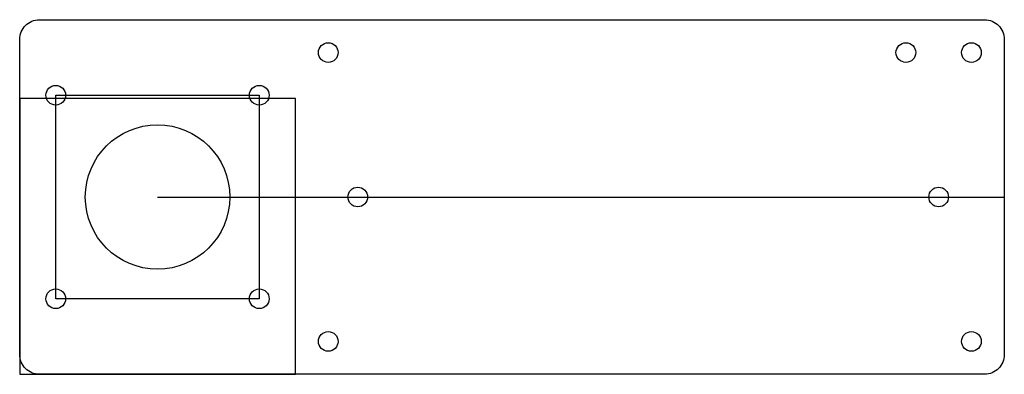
# Model space of a CAD drawing. Header units: millimetres. Extents: x -1 to 149, y -27 to 27.
import ezdxf

# ---------------------------------------------------------------- set-up
doc = ezdxf.new("R2010")
doc.units = ezdxf.units.MM
doc.layers.get('0').update_dxf_attribs({"linetype": 'CONTINUOUS'})

msp = doc.modelspace()

# ---------------------------------------------------------------- linework, layer by layer
msp.add_line((20, 0), (149, 0))
msp.add_lwpolyline([(146, -27), (2, -27, -0.414214), (-1, -24), (-1, 24, -0.414214), (2, 27), (146, 27, -0.414214), (149, 24), (149, -24, -0.414214)], format="xyb", close=True)
for points in [[(4.5, -15.5), (4.5, 15.5), (35.5, 15.5), (35.5, -15.5)], [(41, -27), (41, 15), (-1, 15), (-1, -27)]]:
    msp.add_lwpolyline(points, close=True)
for centre, radius in [((46, 22), 1.5), ((134, 22), 1.5), ((144, 22), 1.5), ((4.5, 15.5), 1.5), ((35.5, 15.5), 1.5), ((20, 0), 11), ((50.5, 0), 1.5), ((139, 0), 1.5), ((4.5, -15.5), 1.5), ((35.5, -15.5), 1.5), ((46, -22), 1.5), ((144, -22), 1.5)]:
    msp.add_circle(centre, radius)

doc.saveas('drawing.dxf')
